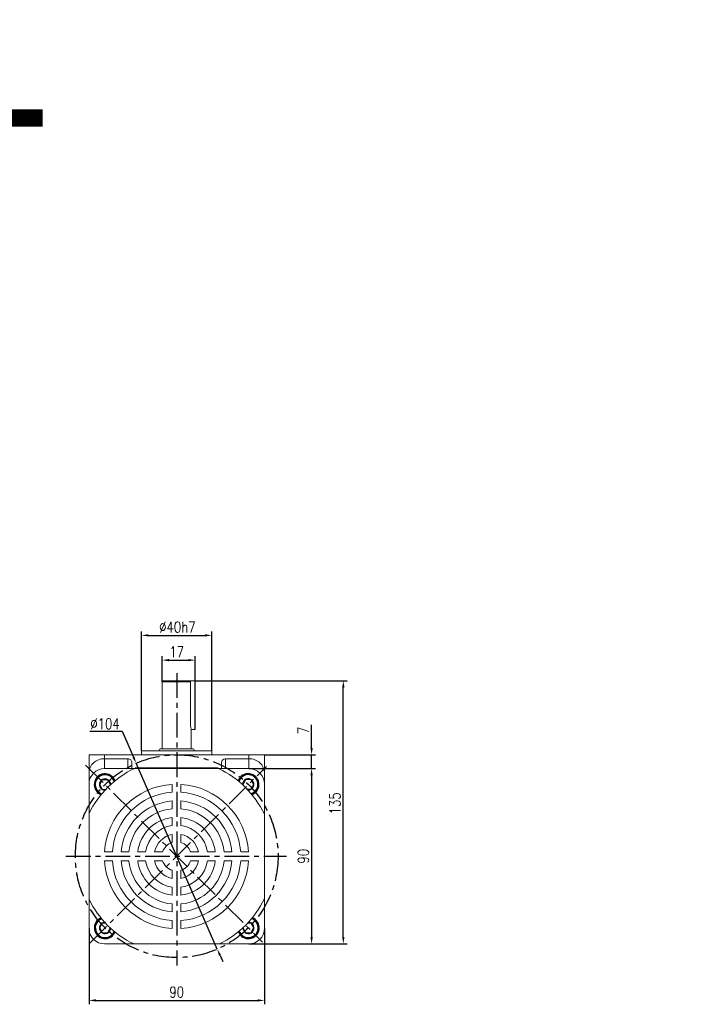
# Model space of a CAD drawing. Header units: inches. Extents: x 837 to 6223, y -2862 to 3098.
# Tile 127 of 139: x 5813 to 6161, y 523 to 1028. Entities that reach past the tile are written whole.
import ezdxf

# ---------------------------------------------------------------- set-up
doc = ezdxf.new("R2010")
doc.units = ezdxf.units.IN
doc.header["$LTSCALE"] = 10
doc.header["$MEASUREMENT"] = 0
doc.linetypes.add('CENTER', pattern=[10.16, 6.35, -1.27, 1.27, -1.27])
for name, color, linetype in [('1轮廓实线层', 7, 'Continuous'), ('3中心线层', 1, 'CENTER'), ('6文字层', 3, 'Continuous'), ('7标注层', 4, 'Continuous')]:
    doc.layers.add(name, color=color, linetype=linetype)
doc.styles.add('PC_TEXTSTYLE', font='isocp.shx', dxfattribs={"width": 0.8, "bigfont": 'HZFS.SHX'})
doc.styles.add('TH_GBDIM', font='romans.shx', dxfattribs={"width": 0.8, "bigfont": 'gbcbig.shx'})
doc.dimstyles.new('TH_GBDIM', dxfattribs={"dimtxt": 3.5, "dimasz": 2.5, "dimexe": 2, "dimexo": 0, "dimgap": 1, "dimtad": 1, "dimdec": 4, "dimdsep": 46, "dimtxsty": 'TH_GBDIM', "dimcen": 0.09, "dimclrd": 4, "dimclre": 4, "dimclrt": 3, "dimadec": 0, "dimazin": 0, "dimtfac": 1, "dimtdec": 4, "dimtmove": 0, "dimatfit": 3, "dimfxl": 1, "dimtzin": 0, "dimarcsym": 0})

# ---------------------------------------------------------------- blocks, each defined once
blk = doc.blocks.new('*D812')
at = {"layer": '7标注层', "color": 4, "lineweight": -2, "transparency": 16777216}
for p, q in [((5848.65, 562.29), (5848.65, 523.34)), ((5938.65, 562.29), (5938.65, 523.34)), ((5852.15, 525.34), (5935.15, 525.34))]:
    blk.add_line(p, q, dxfattribs=at)
at = {"layer": '7标注层', "color": 4, "transparency": 16777216}
for points in [[(5852.15, 525.93), (5852.15, 524.76), (5848.65, 525.34)], [(5935.15, 525.93), (5935.15, 524.76), (5938.65, 525.34)]]:
    blk.add_solid(points, dxfattribs=at)
at = {"layer": 'Defpoints', "color": 0, "transparency": 16777216}
for p in [(5848.65, 562.29), (5938.65, 562.29), (5938.65, 525.34)]:
    blk.add_point(p, dxfattribs=at)
at = {"layer": '7标注层', "color": 3, "transparency": 16777216, "insert": (5893.65, 529.59), "char_height": 5.5, "attachment_point": 5, "style": 'TH_GBDIM'}
blk.add_mtext('90', dxfattribs=at)
blk = doc.blocks.new('*D813')
at = {"layer": '7标注层', "color": 4, "lineweight": -2, "transparency": 16777216}
for p, q in [((5930.65, 644.29), (5964.87, 644.29)), ((5962.87, 640.79), (5962.87, 557.79)), ((5930.65, 554.29), (5964.87, 554.29))]:
    blk.add_line(p, q, dxfattribs=at)
at = {"layer": '7标注层', "color": 4, "transparency": 16777216}
for points in [[(5962.28, 640.79), (5963.45, 640.79), (5962.87, 644.29)], [(5962.28, 557.79), (5963.45, 557.79), (5962.87, 554.29)]]:
    blk.add_solid(points, dxfattribs=at)
at = {"layer": 'Defpoints', "color": 0, "transparency": 16777216}
for p in [(5930.65, 644.29), (5930.65, 554.29), (5962.87, 554.29)]:
    blk.add_point(p, dxfattribs=at)
at = {"layer": '7标注层', "color": 3, "transparency": 16777216, "insert": (5958.62, 599.29), "char_height": 5.5, "attachment_point": 5, "rotation": 90, "style": 'TH_GBDIM'}
blk.add_mtext('90', dxfattribs=at)
blk = doc.blocks.new('*D814')
at = {"layer": '7标注层', "color": 4, "lineweight": -2, "transparency": 16777216}
for p, q in [((5962.87, 654.79), (5962.87, 666.73)), ((5938.65, 651.29), (5964.87, 651.29)), ((5962.87, 644.29), (5962.87, 651.29)), ((5939.71, 644.29), (5964.87, 644.29)), ((5962.87, 640.79), (5962.87, 637.29))]:
    blk.add_line(p, q, dxfattribs=at)
at = {"layer": '7标注层', "color": 4, "transparency": 16777216}
for points in [[(5962.28, 654.79), (5963.45, 654.79), (5962.87, 651.29)], [(5962.28, 640.79), (5963.45, 640.79), (5962.87, 644.29)]]:
    blk.add_solid(points, dxfattribs=at)
at = {"layer": 'Defpoints', "color": 0, "transparency": 16777216}
for p in [(5938.65, 651.29), (5939.71, 644.29), (5962.87, 644.29)]:
    blk.add_point(p, dxfattribs=at)
at = {"layer": '7标注层', "color": 3, "transparency": 16777216, "insert": (5958.62, 663.76), "char_height": 5.5, "attachment_point": 5, "rotation": 90, "style": 'TH_GBDIM'}
blk.add_mtext('7', dxfattribs=at)
blk = doc.blocks.new('*D713')
at = {"layer": '7标注层', "color": 4, "lineweight": -2, "transparency": 16777216}
for p, q in [((5903.15, 689.29), (5981.14, 689.29)), ((5979.14, 557.79), (5979.14, 685.79)), ((5938.65, 554.29), (5981.14, 554.29))]:
    blk.add_line(p, q, dxfattribs=at)
at = {"layer": '7标注层', "color": 4, "transparency": 16777216}
for points in [[(5978.56, 685.79), (5979.73, 685.79), (5979.14, 689.29)], [(5978.56, 557.79), (5979.73, 557.79), (5979.14, 554.29)]]:
    blk.add_solid(points, dxfattribs=at)
at = {"layer": 'Defpoints', "color": 0, "transparency": 16777216}
for p in [(5903.15, 689.29), (5979.14, 689.29), (5938.65, 554.29)]:
    blk.add_point(p, dxfattribs=at)
at = {"layer": '7标注层', "color": 3, "transparency": 16777216, "insert": (5974.89, 626.37), "char_height": 5.5, "attachment_point": 5, "rotation": 90, "style": 'TH_GBDIM'}
blk.add_mtext('135', dxfattribs=at)
blk = doc.blocks.new('*D815')
at = {"layer": '7标注层', "color": 4, "lineweight": -2, "transparency": 16777216}
for p, q in [((5886.15, 688.79), (5886.15, 701.85)), ((5889.65, 699.85), (5899.65, 699.85)), ((5903.15, 689.29), (5903.15, 701.85))]:
    blk.add_line(p, q, dxfattribs=at)
at = {"layer": '7标注层', "color": 4, "transparency": 16777216}
for points in [[(5889.65, 700.43), (5889.65, 699.26), (5886.15, 699.85)], [(5899.65, 700.43), (5899.65, 699.26), (5903.15, 699.85)]]:
    blk.add_solid(points, dxfattribs=at)
at = {"layer": 'Defpoints', "color": 0, "transparency": 16777216}
for p in [(5903.15, 699.85), (5886.15, 688.79), (5903.15, 689.29)]:
    blk.add_point(p, dxfattribs=at)
at = {"layer": '7标注层', "color": 3, "transparency": 16777216, "insert": (5893.65, 704.1), "char_height": 5.5, "attachment_point": 5, "style": 'TH_GBDIM'}
blk.add_mtext('17', dxfattribs=at)
blk = doc.blocks.new('*D816')
at = {"layer": '7标注层', "color": 4, "lineweight": -2, "transparency": 16777216}
for p, q in [((5875.65, 653.29), (5875.65, 714.55)), ((5879.15, 712.55), (5908.15, 712.55)), ((5911.65, 653.29), (5911.65, 714.55))]:
    blk.add_line(p, q, dxfattribs=at)
at = {"layer": '7标注层', "color": 4, "transparency": 16777216}
for points in [[(5879.15, 713.14), (5879.15, 711.97), (5875.65, 712.55)], [(5908.15, 713.14), (5908.15, 711.97), (5911.65, 712.55)]]:
    blk.add_solid(points, dxfattribs=at)
at = {"layer": 'Defpoints', "color": 0, "transparency": 16777216}
for p in [(5911.65, 712.55), (5875.65, 653.29), (5911.65, 653.29)]:
    blk.add_point(p, dxfattribs=at)
at = {"layer": '7标注层', "color": 3, "transparency": 16777216, "insert": (5893.98, 716.8), "char_height": 5.5, "attachment_point": 5, "style": 'TH_GBDIM'}
blk.add_mtext('{%%c40}{}{h7}', dxfattribs=at)
blk = doc.blocks.new('*D715')
at = {"layer": '7标注层', "color": 4, "lineweight": -2, "transparency": 16777216}
for p, q in [((5849.11, 663.45), (5865.62, 663.45)), ((5865.62, 663.45), (5871.43, 650.15)), ((5914.47, 551.64), (5872.83, 646.94)), ((5915.87, 548.44), (5917.27, 545.23))]:
    blk.add_line(p, q, dxfattribs=at)
at = {"layer": '7标注层', "color": 4, "transparency": 16777216}
for points in [[(5871.96, 650.38), (5870.89, 649.92), (5872.83, 646.94)], [(5916.4, 548.67), (5915.34, 548.2), (5914.47, 551.64)]]:
    blk.add_solid(points, dxfattribs=at)
at = {"layer": 'Defpoints', "color": 0, "transparency": 16777216}
for p in [(5872.83, 646.94), (5914.47, 551.64)]:
    blk.add_point(p, dxfattribs=at)
at = {"layer": '7标注层', "color": 3, "transparency": 16777216, "insert": (5856.86, 667.2), "char_height": 5.5, "attachment_point": 5, "style": 'TH_GBDIM'}
blk.add_mtext('∅104', dxfattribs=at)

msp = doc.modelspace()

# ---------------------------------------------------------------- linework, layer by layer
at = {"color": 7, "linetype": 'Continuous', "lineweight": 15}
for p, q in [((5900.7205, 688.79311), (5886.14943, 688.79311)), ((5886.64943, 689.29311), (5900.18778, 689.29311)), ((5898.14943, 689.29311), (5903.14943, 689.29311)), ((5900.7205, 666.79311), (5900.7205, 688.79311)), ((5901.14943, 664.29311), (5903.14943, 664.29311)), ((5875.64943, 653.29311), (5911.64943, 653.29311)), ((5885.14943, 654.29311), (5902.14943, 654.29311)), ((5848.64943, 651.29311), (5856.64943, 651.29311)), ((5848.64943, 642.12407), (5848.64943, 651.29311)), ((5856.64943, 651.29311), (5856.64943, 649.29311)), ((5856.64943, 651.29311), (5930.64943, 651.29311)), ((5856.64943, 649.29311), (5856.64943, 644.29311)), ((5868.64943, 649.29311), (5856.64943, 649.29311)), ((5868.64943, 644.29311), (5868.64943, 649.29311)), ((5870.64943, 647.28107), (5870.64943, 644.29311)), ((5916.64943, 644.29311), (5916.64943, 647.28107)), ((5918.64943, 649.29311), (5918.64943, 644.29311)), ((5918.64943, 649.29311), (5930.64943, 649.29311)), ((5930.64943, 649.29311), (5930.64943, 651.29311)), ((5930.64943, 651.29311), (5938.64943, 651.29311)), ((5930.64943, 644.29311), (5930.64943, 649.29311)), ((5938.64943, 651.29311), (5938.64943, 642.12407)), ((5848.64943, 636.29311), (5848.64943, 642.12407)), ((5930.64943, 644.29311), (5856.64943, 644.29311)), ((5872.37885, 644.54311), (5914.92001, 644.54311)), ((5938.64943, 642.12407), (5938.64943, 636.29311)), ((5848.64943, 636.29311), (5848.64943, 638.79311)), ((5848.64943, 636.29311), (5848.64943, 562.29311)), ((5938.64943, 638.79311), (5938.64943, 636.29311)), ((5938.64943, 562.29311), (5938.64943, 636.29311)), ((5891.30226, 632.12792), (5891.30226, 636.13624)), ((5895.80226, 632.12792), (5895.80226, 636.13624)), ((5891.30226, 623.60118), (5891.30226, 627.61576)), ((5895.80226, 623.60118), (5895.80226, 627.61576)), ((5891.30226, 615.04573), (5891.30226, 619.07775)), ((5895.80226, 615.04573), (5895.80226, 619.07775)), ((5891.30226, 606.35926), (5891.30226, 610.48246)), ((5895.80226, 606.35926), (5895.80226, 610.48246)), ((5860.62905, 601.45472), (5856.62073, 601.45472)), ((5865.14121, 601.45472), (5869.15579, 601.45472)), ((5873.67922, 601.45472), (5877.71125, 601.45472)), ((5886.39771, 601.45472), (5882.27451, 601.45472)), ((5900.7068, 601.45472), (5904.83, 601.45472)), ((5909.39326, 601.45472), (5913.42529, 601.45472)), ((5917.94872, 601.45472), (5921.9633, 601.45472)), ((5926.47546, 601.45472), (5930.48378, 601.45472)), ((5860.62905, 596.95472), (5856.62073, 596.95472)), ((5865.14121, 596.95472), (5869.15579, 596.95472)), ((5873.67922, 596.95472), (5877.71125, 596.95472)), ((5886.39771, 596.95472), (5882.27451, 596.95472)), ((5900.7068, 596.95472), (5904.83, 596.95472)), ((5909.39326, 596.95472), (5913.42529, 596.95472)), ((5917.94872, 596.95472), (5921.9633, 596.95472)), ((5926.47546, 596.95472), (5930.48378, 596.95472)), ((5891.30226, 592.05017), (5891.30226, 587.92697)), ((5895.80226, 592.05017), (5895.80226, 587.92697)), ((5891.30226, 583.36371), (5891.30226, 579.33168)), ((5895.80226, 583.36371), (5895.80226, 579.33168)), ((5891.30226, 574.80825), (5891.30226, 570.79367)), ((5895.80226, 574.80825), (5895.80226, 570.79367)), ((5891.30226, 566.28151), (5891.30226, 562.27319)), ((5895.80226, 566.28151), (5895.80226, 562.27319)), ((5856.64943, 554.29311), (5930.64943, 554.29311))]:
    msp.add_line(p, q, dxfattribs=at)
msp.add_line((5903.14943, 664.29311), (5903.14943, 689.29311))
for centre, radius, start, end in [((5886.64943, 688.79311), 0.5, 90, 180), ((5885.14943, 653.79311), 0.5, 90, 180), ((5902.14943, 653.79311), 0.5, 0, 90), ((5856.64943, 636.29311), 8, 90, 180), ((5893.55226, 599.20472), 50, 115.6085787, 153.9037719), ((5893.55226, 599.20472), 50, 25.5852807, 64.3914213), ((5930.64943, 636.29311), 8, 0, 90), ((5893.55226, 599.20472), 37, 93.4863538, 176.5136462), ((5893.55226, 599.20472), 33, 93.9095635, 176.0904365), ((5893.55226, 599.20472), 37, 3.4863538, 86.5136462), ((5893.55226, 599.20472), 33, 3.9095635, 86.0904365), ((5893.55226, 599.20472), 28.5, 94.528063, 175.471937), ((5893.55226, 599.20472), 28.5, 4.528063, 85.471937), ((5893.55226, 599.20472), 24.5, 95.2692819, 174.7307181), ((5893.55226, 599.20472), 24.5, 5.2692819, 84.7307181), ((5893.55226, 599.20472), 20, 96.4594498, 173.5405502), ((5893.55226, 599.20472), 20, 6.4594498, 83.5405502), ((5893.55226, 599.20472), 16, 98.0840139, 171.9159861), ((5893.55226, 599.20472), 16, 8.0840139, 81.9159861), ((5893.55226, 599.20472), 11.5, 101.2828243, 168.7171757), ((5893.55226, 599.20472), 7.5, 107.4576031, 162.5423969), ((5893.55226, 599.20472), 11.5, 11.2828243, 78.7171757), ((5893.55226, 599.20472), 7.5, 17.4576031, 72.5423969), ((5893.55226, 599.20472), 37, 183.4863538, 266.5136462), ((5893.55226, 599.20472), 33, 183.9095635, 266.0904365), ((5893.55226, 599.20472), 28.5, 184.528063, 265.471937), ((5893.55226, 599.20472), 24.5, 185.2692819, 264.7307181), ((5893.55226, 599.20472), 20, 186.4594498, 263.5405502), ((5893.55226, 599.20472), 16, 188.0840139, 261.9159861), ((5893.55226, 599.20472), 11.5, 191.2828243, 258.7171757), ((5893.55226, 599.20472), 7.5, 197.4576031, 252.5423969), ((5893.55226, 599.20472), 7.5, 287.4576031, 342.5423969), ((5893.55226, 599.20472), 11.5, 281.2828243, 348.7171757), ((5893.55226, 599.20472), 16, 278.0840139, 351.9159861), ((5893.55226, 599.20472), 20, 276.4594498, 353.5405502), ((5893.55226, 599.20472), 33, 273.9095635, 356.0904365), ((5893.55226, 599.20472), 37, 273.4863538, 356.5136462), ((5893.55226, 599.20472), 24.5, 275.2692819, 354.7307181), ((5893.55226, 599.20472), 28.5, 274.528063, 355.471937), ((5893.55226, 599.20472), 50, 206.0962281, 243.9266589), ((5893.55226, 599.20472), 50, 296.0733411, 334.4147193), ((5856.64943, 562.29311), 8, 180, 270), ((5930.64943, 562.29311), 8, 270, 0)]:
    msp.add_arc(centre, radius, start, end, dxfattribs=at)
for centre, major_axis, ratio, start_param, end_param in [((5856.64943, 642.12407), (8, 0), 0.896129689, 1.570796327, 3.141592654), ((5868.64943, 647.28107), (0, 2.01204), 0.994016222, 4.71238898, 6.283185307), ((5918.64943, 647.28107), (0, -2.01204), 0.994016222, 3.141592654, 4.71238898), ((5930.64943, 642.12407), (8, 0), 0.896129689, 0, 1.570796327)]:
    msp.add_ellipse(centre, major_axis=major_axis, ratio=ratio, start_param=start_param, end_param=end_param, dxfattribs=at)
for points in [[(5886.14943, 688.79311), (5886.14943, 654.29311)], [(5901.14943, 654.29311), (5901.14943, 664.32056)], [(5875.64943, 653.29311), (5875.64943, 651.29311)], [(5884.64943, 653.79311), (5884.64943, 653.29311)], [(5902.64943, 653.29311), (5902.64943, 653.79311)], [(5911.64943, 651.29311), (5911.64943, 653.29311)]]:
    msp.add_open_spline(points, degree=1, dxfattribs=at)
for points, knots in [([(5900.18778, 689.29311), (5900.2509, 689.28706), (5900.37722, 689.27496), (5900.54374, 689.17942), (5900.66295, 689.0408), (5900.71493, 688.90258), (5900.71916, 688.81949), (5900.7205, 688.79311)], [0, 0, 0, 0, 0.233369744, 0.467050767, 0.691530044, 0.902046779, 1, 1, 1, 1]), ([(5901.14037, 664.32056), (5901.14307, 664.31238), (5901.15536, 664.2751), (5901.08845, 664.47571), (5900.9619, 664.90515), (5900.81335, 665.569), (5900.72988, 666.24225), (5900.72275, 666.66118), (5900.7205, 666.79311)], [0, 0, 0, 0, 0.057099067, 0.260089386, 0.465830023, 0.681254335, 0.899620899, 1, 1, 1, 1])]:
    msp.add_open_spline(points, degree=3, knots=knots, dxfattribs=at)
at = {"layer": '1轮廓实线层'}
for p, q in [((5855.42971, 638.51932), (5853.99971, 636.04248)), ((5858.28971, 638.51932), (5855.42971, 638.51932)), ((5859.71971, 636.04248), (5858.28971, 638.51932)), ((5928.93187, 638.59652), (5927.50187, 636.11969)), ((5931.79187, 638.59652), (5928.93187, 638.59652)), ((5933.22187, 636.11969), (5931.79187, 638.59652)), ((5853.99971, 636.04248), (5855.42971, 633.56565)), ((5855.42971, 633.56565), (5857.23469, 633.56565)), ((5859.70042, 636.00907), (5859.71971, 636.04248)), ((5927.50187, 636.11969), (5927.54847, 636.03898)), ((5929.97374, 633.64286), (5931.79187, 633.64286)), ((5931.79187, 633.64286), (5933.22187, 636.11969)), ((5855.44871, 565.00156), (5854.01871, 562.52472)), ((5854.01871, 562.52472), (5855.44871, 560.04789)), ((5857.25259, 565.00156), (5855.44871, 565.00156)), ((5858.30871, 560.04789), (5859.73871, 562.52472)), ((5859.73871, 562.52472), (5859.71762, 562.56125)), ((5927.61973, 562.61313), (5927.58037, 562.54495)), ((5927.58037, 562.54495), (5929.01037, 560.06812)), ((5931.87037, 565.02178), (5930.04772, 565.02178)), ((5933.30037, 562.54495), (5931.87037, 565.02178)), ((5931.87037, 560.06812), (5933.30037, 562.54495)), ((5855.44871, 560.04789), (5858.30871, 560.04789)), ((5929.01037, 560.06812), (5931.87037, 560.06812))]:
    msp.add_line(p, q, dxfattribs=at)
for centre, radius, start, end in [((5856.85971, 636.04248), 5.5, 20.917377, 249.1317892), ((5930.36187, 636.11969), 5.5, 290.8390044, 159.3251244), ((5856.85971, 636.04248), 5, 18.9722169, 251.0769493), ((5856.85971, 636.04248), 2.86, 359.6869279, 270.3622382), ((5930.36187, 636.11969), 5, 288.8776932, 161.2864356), ((5930.36187, 636.11969), 2.86, 269.4028564, 180.7612725), ((5856.87871, 562.52472), 5.5, 110.8977948, 339.1122772), ((5856.87871, 562.52472), 5, 108.9526305, 341.0574415), ((5930.44037, 562.54495), 5.5, 200.7969738, 69.283384), ((5930.44037, 562.54495), 5, 198.8356453, 71.2447125), ((5856.87871, 562.52472), 2.86, 89.6672928, 0.3427792), ((5930.44037, 562.54495), 2.86, 179.360605, 90.7197528)]:
    msp.add_arc(centre, radius, start, end, dxfattribs=at)
at = {"layer": '3中心线层', "ltscale": 0.2}
for p, q in [((5893.64943, 693.21756), (5893.64943, 543.3186)), ((5846.87378, 646.01713), (5937.73857, 555.25499)), ((5848.64943, 554.294), (5939.70558, 645.36615)), ((5836.80908, 599.29311), (5950.05946, 599.29311))]:
    msp.add_line(p, q, dxfattribs=at)
msp.add_circle((5893.64943, 599.29311), 52, dxfattribs=at)

# ---------------------------------------------------------------- texts
at = {"layer": '6文字层', "insert": (5347.94762, 1013.00191), "char_height": 100, "width": 584.9394158, "attachment_point": 1, "style": 'PC_TEXTSTYLE'}
msp.add_mtext('{\\C3;刹车调速风叶}', dxfattribs=at)

# ---------------------------------------------------------------- dimensions: what is measured, and where the dimension line sits
at = {"layer": '7标注层'}
dim = msp.add_linear_dim(base=(5911.64943, 712.55168), p1=(5875.64943, 653.29311), p2=(5911.64943, 653.29311), text='{%%c40}{}{h7}', dimstyle='TH_GBDIM', override={"dimtxt": 5.5, "dimasz": 3.5, "dimgap": 1.5, "dimdec": 1, "dimadec": 1}, dxfattribs=at)
dim.commit()
dim.dimension.update_dxf_attribs({"geometry": '*D816', "text_midpoint": (5893.97503, 712.55168), "dimtype": 160})
for base, p1, p2, picture, middle in [((5903.14943, 699.8478), (5886.14943, 688.79311), (5903.14943, 689.29311), '*D815', (5893.64943, 699.8478)), ((5938.64943, 525.34218), (5848.64943, 562.29311), (5938.64943, 562.29311), '*D812', (5893.64943, 525.34218))]:
    dim = msp.add_linear_dim(base=base, p1=p1, p2=p2, dimstyle='TH_GBDIM', override={"dimtxt": 5.5, "dimasz": 3.5, "dimgap": 1.5, "dimdec": 1, "dimadec": 1}, dxfattribs=at)
    dim.commit()
    dim.dimension.update_dxf_attribs({"geometry": picture, "text_midpoint": middle, "dimtype": 160})
for base, p1, p2, override, picture, middle in [((5979.14304, 689.29311), (5938.64943, 554.29311), (5903.14943, 689.29311), {"dimtxt": 5.5, "dimasz": 3.5, "dimgap": 1.5, "dimtad": 1, "dimjust": 0, "dimdec": 1, "dimlfac": 1, "dimse1": 0, "dimse2": 0, "dimsd1": 0, "dimsd2": 0, "dimadec": 1}, '*D713', (5979.14304, 626.36634)), ((5962.86783, 644.29311), (5938.64943, 651.29311), (5939.70558, 644.29311), {"dimtxt": 5.5, "dimasz": 3.5, "dimgap": 1.5, "dimdec": 1, "dimadec": 1}, '*D814', (5962.86783, 663.75978)), ((5962.86783, 554.29311), (5930.64943, 644.29311), (5930.64943, 554.29311), {"dimtxt": 5.5, "dimasz": 3.5, "dimgap": 1.5, "dimdec": 1, "dimadec": 1}, '*D813', (5962.86783, 599.29311))]:
    dim = msp.add_linear_dim(base=base, p1=p1, p2=p2, angle=90, dimstyle='TH_GBDIM', override=override, dxfattribs=at)
    dim.commit()
    dim.dimension.update_dxf_attribs({"geometry": picture, "text_midpoint": middle, "dimtype": 160})
dim = msp.add_diameter_dim_2p(p1=(5914.46876, 551.64276), p2=(5872.8301, 646.94345), dimstyle='TH_GBDIM', override={"dimtxt": 5.5, "dimasz": 3.5, "dimtoh": 1, "dimdec": 0}, dxfattribs=at)
dim.commit()
dim.dimension.update_dxf_attribs({"geometry": '*D715', "text_midpoint": (5856.86442, 663.45291), "dimtype": 163})

doc.saveas('drawing.dxf')
